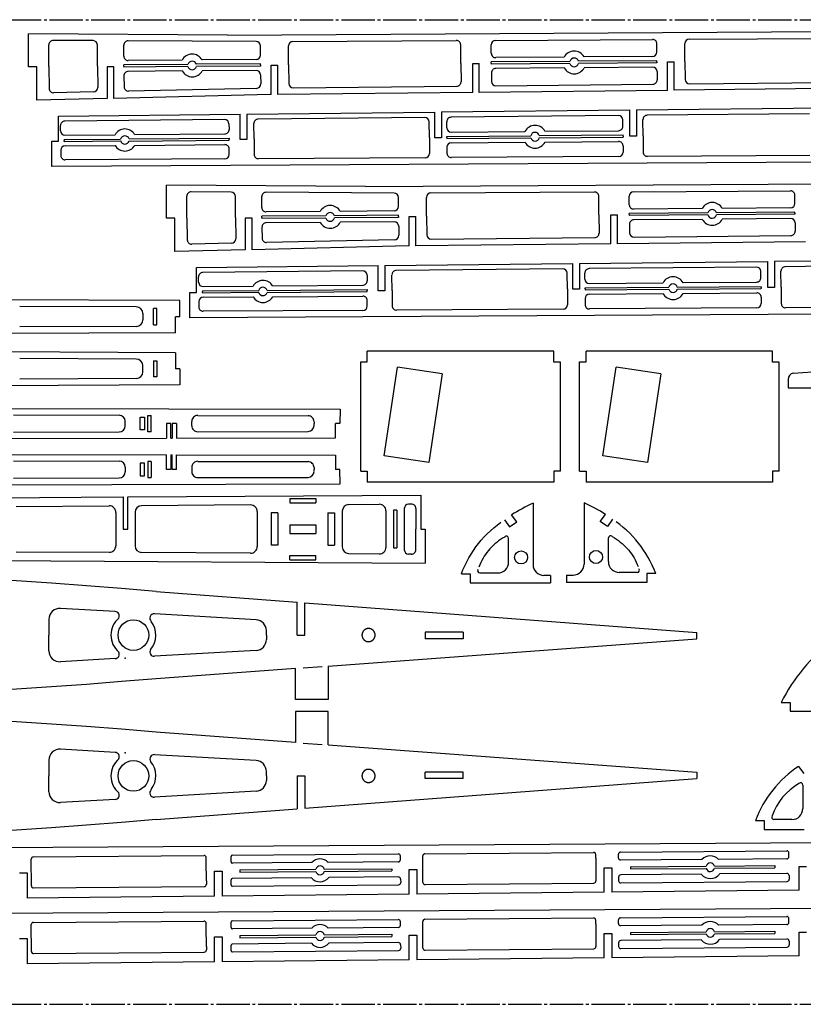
# Model space of a CAD drawing. Extents: x 4 to 1004, y 36 to 486.
# Tile 3 of 5: x 257 to 615, y 36 to 486. Entities that reach past the tile are written whole.
import ezdxf

# ---------------------------------------------------------------- set-up
doc = ezdxf.new("R2010")
doc.units = 0
doc.header["$PDSIZE"] = -1
doc.linetypes.add('SLD-ОСЕВАЯ', pattern=[19.05, 15.24, -1.27, 1.27, -1.27])
doc.linetypes.add('SLD-СПЛОШНАЯ', pattern=[0])
doc.layers.get('0').update_dxf_attribs({"linetype": 'CONTINUOUS'})

msp = doc.modelspace()

# ---------------------------------------------------------------- linework, layer by layer
at = {"color": 7, "linetype": 'SLD-ОСЕВАЯ'}
for p, q in [((4.38, 485.53), (1004.38, 485.53)), ((4.38, 35.53), (1004.38, 35.53))]:
    msp.add_line(p, q, dxfattribs=at)
at = {"color": 7, "linetype": 'SLD-СПЛОШНАЯ'}
for p, q in [((261.43, 464.02), (261.43, 479.12)), ((352.35, 478.48), (261.43, 479.12)), ((352.35, 478.48), (774.51, 480.96)), ((563.35, 476.63), (635.78, 477.06)), ((270.71, 464.08), (270.71, 474.06)), ((290.92, 475.95), (272.72, 476.06)), ((292.9, 464.26), (292.9, 473.95)), ((304.94, 468.85), (304.94, 473.86)), ((365.43, 475.52), (306.95, 475.86)), ((367.42, 469.31), (367.42, 473.52)), ((380.23, 464.95), (380.23, 473.54)), ((382.22, 475.54), (456.92, 475.99)), ((458.93, 465.58), (458.93, 473.99)), ((472.9, 470.18), (472.9, 474.09)), ((474.89, 476.09), (546.58, 476.53)), ((548.59, 470.75), (548.59, 474.53)), ((561.36, 466.39), (561.36, 474.63)), ((506.19, 468.43), (474.91, 468.18)), ((546.6, 468.75), (515.34, 468.5)), ((265.24, 464.03), (261.43, 464.02)), ((265.24, 448.74), (265.24, 464.03)), ((270.71, 464.08), (270.87, 454.11)), ((292.9, 464.26), (293.06, 454.56)), ((297.36, 464.01), (297.35, 449.51)), ((300.48, 464.01), (297.36, 464.01)), ((300.48, 449.59), (300.48, 464.01)), ((334.27, 465.1), (304.94, 464.87)), ((304.94, 464.35), (304.94, 464.87)), ((304.94, 464.35), (304.94, 463.83)), ((334.28, 464.07), (304.94, 463.83)), ((331.61, 467.04), (306.95, 466.85)), ((367.42, 465.37), (338.13, 465.13)), ((367.43, 464.33), (338.14, 464.1)), ((365.44, 467.31), (340.76, 467.11)), ((367.42, 464.85), (367.42, 465.37)), ((367.42, 464.85), (367.43, 464.33)), ((372.31, 451.33), (372.31, 464.73)), ((372.31, 464.73), (375.34, 464.73)), ((375.34, 451.37), (375.34, 464.73)), ((380.23, 464.95), (380.37, 456.37)), ((458.93, 465.58), (459.07, 457.17)), ((464.4, 465.49), (467.43, 465.51)), ((464.4, 452.31), (464.4, 465.49)), ((467.43, 452.33), (467.43, 465.51)), ((508.85, 466.48), (472.9, 466.2)), ((472.9, 465.69), (472.9, 466.2)), ((472.9, 465.69), (472.91, 465.18)), ((508.86, 465.46), (472.91, 465.18)), ((548.59, 466.8), (512.71, 466.52)), ((548.6, 465.78), (512.72, 465.49)), ((546.64, 463.8), (515.38, 463.55)), ((548.59, 466.29), (548.59, 466.8)), ((548.59, 466.29), (548.6, 465.78)), ((553.46, 453.24), (553.46, 466.23)), ((553.46, 466.23), (556.49, 466.23)), ((556.49, 453.27), (556.49, 466.23)), ((561.36, 466.39), (561.49, 458.16)), ((305.01, 459.86), (305.09, 454.85)), ((331.65, 462.09), (306.99, 461.89)), ((365.48, 462.36), (340.79, 462.16)), ((367.49, 460.39), (367.56, 456.18)), ((472.97, 461.2), (473.03, 457.28)), ((506.23, 463.48), (474.95, 463.23)), ((548.66, 461.83), (548.72, 458.05)), ((382.39, 454.4), (457.09, 455.14)), ((475.05, 455.31), (546.74, 456.02)), ((563.51, 456.19), (635.94, 456.9)), ((291.1, 452.53), (272.91, 452.14)), ((371.92, 451.33), (300.48, 449.59)), ((365.6, 454.15), (307.13, 452.88)), ((372.31, 451.33), (371.92, 451.33)), ((464.4, 452.31), (375.34, 451.37)), ((553.46, 453.24), (467.43, 452.33)), ((642.52, 454.19), (556.49, 453.27)), ((297.35, 449.51), (265.24, 448.74)), ((275.1, 441.49), (358.09, 442.37)), ((275.1, 430.08), (275.1, 441.49)), ((358.09, 430.8), (358.09, 442.37)), ((361.12, 442.41), (447.15, 443.32)), ((361.12, 442.41), (361.12, 430.8)), ((447.15, 431.57), (447.15, 443.32)), ((450.18, 443.35), (536.21, 444.27)), ((450.18, 443.35), (450.18, 431.57)), ((530.99, 441.7), (454.52, 440.94)), ((536.21, 432.28), (536.21, 444.27)), ((539.24, 444.3), (625.27, 445.21)), ((539.24, 444.3), (539.24, 432.28)), ((618.26, 442.56), (544.19, 441.83)), ((276.07, 434.7), (276.03, 437.17)), ((351.02, 439.92), (278.01, 439.2)), ((353.04, 437.95), (353.08, 435.41)), ((364.52, 431.01), (364.41, 438.04)), ((442.54, 440.82), (366.39, 440.07)), ((444.67, 431.65), (444.56, 438.86)), ((452.59, 436.17), (452.54, 438.91)), ((533.05, 436.84), (533, 439.73)), ((542.33, 432.42), (542.21, 439.8)), ((278.09, 432.73), (300.96, 432.91)), ((309.9, 433.05), (351.09, 433.38)), ((452.65, 432.19), (490.95, 432.5)), ((452.66, 431.71), (452.65, 432.19)), ((454.6, 434.2), (488.3, 434.47)), ((494.83, 432.53), (533.11, 432.84)), ((497.44, 434.54), (531.07, 434.81)), ((533.12, 432.35), (533.11, 432.84)), ((533.12, 432.35), (533.12, 431.86)), ((539.24, 432.28), (536.21, 432.28)), ((542.33, 432.42), (542.33, 425.05)), ((272.03, 418.41), (272.04, 430.08)), ((272.04, 430.08), (275.1, 430.08)), ((277.78, 430.8), (303.53, 430.92)), ((277.78, 430.8), (277.79, 430.32)), ((277.79, 429.84), (277.79, 430.32)), ((277.79, 429.84), (303.54, 430.12)), ((278.13, 427.91), (301, 428.09)), ((307.38, 431.03), (353.14, 431.4)), ((307.39, 430.08), (353.15, 430.44)), ((309.94, 428.1), (351.13, 428.43)), ((353.14, 431.4), (353.15, 430.92)), ((353.15, 430.44), (353.15, 430.92)), ((361.12, 430.8), (358.09, 430.8)), ((364.52, 431.01), (364.52, 423.98)), ((444.67, 431.65), (444.67, 424.44)), ((450.18, 431.57), (447.15, 431.57)), ((452.66, 431.71), (452.66, 431.23)), ((452.66, 431.23), (490.95, 431.53)), ((454.64, 429.25), (488.34, 429.52)), ((494.83, 431.56), (533.12, 431.86)), ((497.48, 429.59), (531.11, 429.86)), ((533.12, 427.86), (533.12, 424.97)), ((276.14, 425.91), (276.14, 423.44)), ((353.15, 423.88), (353.15, 426.43)), ((452.66, 427.25), (452.66, 424.51)), ((618.41, 423.49), (544.34, 423.05)), ((763.49, 421.3), (272.03, 418.41)), ((351.16, 421.88), (278.15, 421.44)), ((442.69, 422.44), (366.54, 421.98)), ((531.13, 422.97), (454.67, 422.51)), ((324.52, 394.83), (324.53, 409.93)), ((415.45, 409.28), (324.53, 409.93)), ((415.45, 409.28), (837.6, 411.77)), ((354.01, 406.75), (335.82, 406.86)), ((428.53, 406.32), (370.04, 406.66)), ((445.31, 406.34), (520.01, 406.79)), ((537.98, 406.9), (609.67, 407.33)), ((611.68, 401.56), (611.68, 405.33)), ((333.81, 394.88), (333.81, 404.86)), ((356, 395.06), (356, 404.75)), ((368.03, 399.65), (368.03, 404.66)), ((430.52, 400.12), (430.52, 404.32)), ((443.33, 395.76), (443.33, 404.34)), ((522.03, 396.38), (522.03, 404.79)), ((535.99, 400.99), (535.99, 404.9)), ((394.71, 397.85), (370.05, 397.65)), ((430.52, 396.17), (401.22, 395.94)), ((428.53, 398.12), (403.85, 397.92)), ((430.52, 395.65), (430.52, 396.17)), ((522.03, 396.38), (522.16, 387.97)), ((527.49, 396.29), (530.52, 396.31)), ((527.49, 383.12), (527.49, 396.29)), ((530.52, 383.13), (530.52, 396.31)), ((571.94, 397.29), (535.99, 397)), ((535.99, 396.49), (535.99, 397)), ((535.99, 396.49), (536, 395.98)), ((571.95, 396.27), (536, 395.98)), ((569.29, 399.23), (538.01, 398.99)), ((611.68, 397.6), (575.81, 397.32)), ((611.69, 396.59), (575.82, 396.3)), ((609.7, 399.56), (578.43, 399.31)), ((611.68, 397.09), (611.68, 397.6)), ((611.68, 397.09), (611.69, 396.59)), ((328.34, 394.83), (324.52, 394.83)), ((328.33, 379.54), (328.34, 394.83)), ((333.81, 394.88), (333.96, 384.91)), ((356, 395.06), (356.15, 385.37)), ((360.45, 394.82), (360.45, 380.32)), ((363.58, 394.82), (360.45, 394.82)), ((363.58, 380.39), (363.58, 394.82)), ((397.36, 395.91), (368.03, 395.68)), ((368.03, 395.16), (368.03, 395.68)), ((368.03, 395.16), (368.04, 394.64)), ((397.37, 394.87), (368.04, 394.64)), ((394.75, 392.89), (370.08, 392.7)), ((430.53, 395.14), (401.23, 394.9)), ((428.57, 393.16), (403.89, 392.96)), ((430.52, 395.65), (430.53, 395.14)), ((435.41, 382.14), (435.41, 395.54)), ((435.41, 395.54), (438.44, 395.54)), ((438.44, 382.17), (438.44, 395.54)), ((443.33, 395.76), (443.46, 387.17)), ((536.06, 392), (536.13, 388.09)), ((569.33, 394.28), (538.05, 394.03)), ((609.74, 394.6), (578.47, 394.35)), ((611.75, 392.63), (611.81, 388.86)), ((368.1, 390.66), (368.18, 385.65)), ((430.59, 391.19), (430.65, 386.99)), ((354.2, 383.34), (336.01, 382.94)), ((428.7, 384.96), (370.22, 383.69)), ((527.49, 383.12), (438.44, 382.17)), ((445.48, 385.2), (520.18, 385.94)), ((616.55, 384.05), (530.52, 383.13)), ((538.15, 386.12), (609.83, 386.83)), ((360.45, 380.32), (328.33, 379.54)), ((435.02, 382.13), (363.58, 380.39)), ((435.41, 382.14), (435.02, 382.13)), ((424.22, 373.21), (510.25, 374.12)), ((510.25, 362.38), (510.25, 374.12)), ((513.27, 374.16), (599.3, 375.07)), ((513.27, 374.16), (513.27, 362.38)), ((599.3, 363.08), (599.3, 375.07)), ((602.33, 375.1), (688.36, 376.02)), ((602.33, 375.1), (602.33, 363.08)), ((338.19, 372.3), (421.19, 373.18)), ((338.19, 360.89), (338.19, 372.3)), ((414.11, 370.72), (341.11, 370)), ((421.19, 361.61), (421.19, 373.18)), ((424.22, 373.21), (424.22, 361.61)), ((505.63, 371.63), (429.49, 370.88)), ((507.77, 362.45), (507.65, 369.66)), ((515.68, 366.98), (515.64, 369.72)), ((594.08, 372.5), (517.62, 371.75)), ((596.15, 367.65), (596.1, 370.53)), ((605.42, 363.23), (605.3, 370.6)), ((681.36, 373.36), (607.28, 372.63)), ((339.17, 365.5), (339.13, 367.97)), ((416.13, 368.76), (416.17, 366.22)), ((427.62, 361.81), (427.51, 368.84)), ((517.69, 365.01), (551.39, 365.28)), ((560.54, 365.35), (594.16, 365.62)), ((335.12, 349.21), (335.13, 360.89)), ((335.13, 360.89), (338.19, 360.89)), ((340.87, 361.6), (366.63, 361.73)), ((340.87, 361.6), (340.88, 361.12)), ((340.88, 360.65), (340.88, 361.12)), ((340.88, 360.65), (366.63, 360.93)), ((341.18, 363.54), (364.06, 363.72)), ((370.48, 361.84), (416.23, 362.2)), ((370.48, 360.88), (416.24, 361.24)), ((373, 363.86), (414.19, 364.18)), ((416.23, 362.2), (416.24, 361.72)), ((416.24, 361.24), (416.24, 361.72)), ((424.22, 361.61), (421.19, 361.61)), ((427.62, 361.81), (427.62, 354.78)), ((507.77, 362.45), (507.77, 355.24)), ((513.27, 362.38), (510.25, 362.38)), ((515.74, 363), (554.04, 363.3)), ((515.75, 362.51), (515.74, 363)), ((515.75, 362.51), (515.75, 362.03)), ((515.75, 362.03), (554.05, 362.33)), ((517.73, 360.05), (551.43, 360.32)), ((557.92, 363.34), (596.21, 363.64)), ((557.93, 362.36), (596.22, 362.67)), ((560.57, 360.39), (594.2, 360.66)), ((596.22, 363.15), (596.21, 363.64)), ((596.22, 363.15), (596.22, 362.67)), ((602.33, 363.08), (599.3, 363.08)), ((605.42, 363.23), (605.42, 355.85)), ((330.59, 357.15), (7.18, 358.65)), ((330.59, 349.8), (330.59, 357.15)), ((339.24, 356.72), (339.24, 354.25)), ((341.22, 358.72), (364.09, 358.9)), ((373.04, 358.9), (414.23, 359.23)), ((416.24, 354.69), (416.24, 357.23)), ((515.75, 358.05), (515.75, 355.31)), ((596.22, 358.66), (596.22, 355.77)), ((310.69, 354.24), (257.39, 354.49)), ((313.68, 351.24), (313.68, 348.37)), ((318.57, 346.11), (318.57, 353.5)), ((320.07, 353.5), (318.57, 353.5)), ((320.07, 346.11), (320.07, 353.5)), ((826.58, 352.11), (335.12, 349.21)), ((414.25, 352.69), (341.25, 352.25)), ((505.78, 353.24), (429.63, 352.78)), ((594.23, 353.77), (517.76, 353.31)), ((681.51, 354.3), (607.43, 353.85)), ((328.59, 342.45), (328.59, 349.8)), ((330.59, 349.8), (328.59, 349.8)), ((328.59, 342.45), (249.33, 342.09)), ((310.69, 345.37), (257.39, 345.12)), ((318.57, 346.11), (320.07, 346.11)), ((328.59, 333.34), (249.33, 333.7)), ((328.59, 333.34), (328.59, 325.98)), ((501.49, 334.06), (416.24, 334.06)), ((416.24, 329.12), (416.24, 334.06)), ((501.49, 329.06), (501.49, 334.06)), ((601.49, 334.06), (516.24, 334.06)), ((516.24, 329.12), (516.24, 334.06)), ((601.49, 329.06), (601.49, 334.06)), ((310.69, 330.42), (257.39, 330.67)), ((318.57, 329.68), (320.07, 329.68)), ((318.57, 329.68), (318.57, 322.29)), ((320.07, 329.68), (320.07, 322.29)), ((413.24, 329.12), (416.24, 329.12)), ((413.25, 279.13), (413.24, 329.12)), ((504.49, 329.06), (501.49, 329.06)), ((504.49, 279.16), (504.49, 329.06)), ((513.24, 329.12), (516.24, 329.12)), ((513.25, 279.13), (513.24, 329.12)), ((604.49, 329.06), (601.49, 329.06)), ((604.49, 279.16), (604.49, 329.06)), ((313.68, 324.55), (313.68, 327.42)), ((330.59, 325.98), (328.59, 325.98)), ((330.59, 325.98), (330.59, 318.64)), ((423.89, 286.19), (429.98, 326.74)), ((450.45, 323.66), (429.98, 326.74)), ((523.89, 286.19), (529.98, 326.74)), ((550.45, 323.66), (529.98, 326.74)), ((310.69, 321.55), (257.39, 321.3)), ((320.07, 322.29), (318.57, 322.29)), ((450.45, 323.66), (444.36, 283.12)), ((550.45, 323.66), (544.36, 283.12)), ((608.57, 321.07), (608.57, 317.35)), ((330.59, 318.64), (7.18, 317.14)), ((608.57, 317.35), (634.03, 317.35)), ((7.18, 308.51), (403.79, 307.48)), ((403.79, 307.48), (403.77, 300.93)), ((254.62, 304.87), (302.9, 304.74)), ((305.62, 299.85), (305.62, 302.01)), ((312.52, 298.03), (312.52, 303.83)), ((312.52, 303.83), (314.5, 303.83)), ((314.5, 303.83), (314.5, 298.03)), ((316, 304.62), (317.5, 304.62)), ((316, 297.24), (316, 304.62)), ((317.5, 297.24), (317.5, 304.62)), ((336.01, 299.95), (336.01, 301.91)), ((338.76, 304.65), (389.18, 304.52)), ((391.91, 301.78), (391.91, 300.93)), ((254.62, 296.99), (302.9, 297.12)), ((314.5, 298.03), (312.52, 298.03)), ((317.5, 297.24), (316, 297.24)), ((324.53, 300.93), (324.53, 294.26)), ((326.53, 300.93), (324.53, 300.93)), ((326.53, 294.26), (326.53, 300.93)), ((327.12, 300.93), (327.12, 294.26)), ((329.12, 300.93), (327.12, 300.93)), ((329.12, 300.93), (329.12, 294.27)), ((338.76, 297.21), (389.18, 297.34)), ((391.91, 300.08), (391.91, 300.93)), ((401.79, 294.43), (401.79, 300.93)), ((403.77, 300.93), (401.79, 300.93)), ((245.26, 294.07), (324.53, 294.26)), ((326.53, 294.26), (327.12, 294.26)), ((329.12, 294.27), (401.79, 294.43)), ((245.26, 286.82), (324.53, 286.64)), ((254.62, 283.9), (302.9, 283.78)), ((316, 283.65), (316, 276.27)), ((317.5, 283.65), (316, 283.65)), ((317.5, 283.65), (317.5, 276.27)), ((324.53, 279.96), (324.53, 286.64)), ((326.53, 286.63), (326.53, 279.96)), ((326.53, 286.63), (327.12, 286.63)), ((327.12, 279.96), (327.12, 286.63)), ((329.12, 279.96), (329.12, 286.63)), ((329.12, 286.63), (401.79, 286.46)), ((338.76, 283.68), (389.18, 283.55)), ((401.79, 286.46), (401.79, 279.96)), ((444.36, 283.12), (423.89, 286.19)), ((544.36, 283.12), (523.89, 286.19)), ((305.62, 281.04), (305.62, 278.88)), ((312.52, 282.86), (312.52, 277.06)), ((314.5, 282.86), (312.52, 282.86)), ((314.5, 277.06), (314.5, 282.86)), ((326.53, 279.96), (324.53, 279.96)), ((329.12, 279.96), (327.12, 279.96)), ((336.01, 280.95), (336.01, 278.98)), ((391.91, 280.81), (391.91, 279.96)), ((391.91, 279.12), (391.91, 279.96)), ((403.77, 279.96), (401.79, 279.96)), ((403.79, 273.41), (403.77, 279.96)), ((413.25, 279.13), (416.24, 279.13)), ((416.24, 279.13), (416.24, 274.16)), ((504.49, 279.16), (501.49, 279.16)), ((501.49, 279.16), (501.49, 274.16)), ((513.25, 279.13), (516.24, 279.13)), ((516.24, 279.13), (516.24, 274.16)), ((604.49, 279.16), (601.49, 279.16)), ((601.49, 279.16), (601.49, 274.16)), ((254.62, 276.02), (302.9, 276.15)), ((312.52, 277.06), (314.5, 277.06)), ((316, 276.27), (317.5, 276.27)), ((338.76, 276.24), (389.18, 276.37)), ((7.18, 272.38), (403.79, 273.41)), ((501.49, 274.16), (416.24, 274.16)), ((601.49, 274.16), (516.24, 274.16)), ((184.23, 266.65), (304.69, 267.39)), ((304.69, 267.39), (304.69, 252.73)), ((306.75, 267.4), (440.75, 268.22)), ((306.75, 252.73), (306.75, 267.4)), ((380.91, 266.73), (380.91, 264.73)), ((380.91, 266.73), (392.67, 266.73)), ((392.67, 266.73), (392.67, 264.73)), ((440.75, 268.22), (440.75, 252.73)), ((255.77, 263.09), (298.31, 263.35)), ((362.91, 263.74), (313.08, 263.39)), ((380.91, 264.73), (392.67, 264.73)), ((407.72, 263.89), (421.69, 264.08)), ((424.73, 261.08), (424.73, 244.37)), ((428.2, 261.31), (428.2, 244.14)), ((429.7, 261.31), (428.2, 261.31)), ((429.7, 261.31), (429.7, 244.14)), ((433.17, 262.15), (433.17, 243.3)), ((436.37, 264.17), (435.14, 264.15)), ((438.4, 262.18), (438.46, 252.73)), ((491.98, 264.52), (491.98, 236.53)), ((515.29, 264.7), (515.29, 236.71)), ((301.33, 260.35), (301.33, 245.1)), ((310.1, 260.39), (310.1, 245.06)), ((365.93, 260.74), (365.93, 244.71)), ((375.3, 260.14), (372.3, 260.14)), ((372.3, 260.14), (372.3, 245.32)), ((375.3, 260.14), (375.3, 245.32)), ((398.28, 260.14), (398.28, 245.32)), ((398.28, 260.14), (401.28, 260.14)), ((401.28, 260.14), (401.28, 245.32)), ((404.76, 260.89), (404.76, 244.56)), ((478.92, 257), (481.3, 253.73)), ((484.53, 256.08), (482.13, 259.21)), ((522.73, 256.26), (525.14, 259.39)), ((528.34, 257.18), (525.97, 253.91)), ((304.69, 252.73), (306.75, 252.73)), ((380.91, 254.73), (380.91, 250.72)), ((380.91, 254.73), (392.67, 254.73)), ((392.67, 254.73), (392.67, 250.72)), ((438.4, 243.27), (438.46, 252.73)), ((440.75, 252.73), (442.76, 252.73)), ((442.76, 252.73), (442.76, 237.22)), ((481.3, 253.73), (484.53, 256.08)), ((525.97, 253.91), (522.73, 256.26)), ((380.91, 250.72), (392.67, 250.72)), ((480.84, 237.69), (480.84, 248.47)), ((526.42, 237.87), (526.42, 248.65)), ((375.3, 245.32), (372.3, 245.32)), ((398.28, 245.32), (401.28, 245.32)), ((428.2, 244.14), (429.7, 244.14)), ((5.17, 239.89), (442.76, 237.22)), ((255.77, 242.36), (298.31, 242.1)), ((362.91, 241.71), (313.08, 242.06)), ((380.91, 240.72), (392.67, 240.72)), ((380.91, 238.72), (380.91, 240.72)), ((380.91, 238.72), (392.67, 238.72)), ((392.67, 238.72), (392.67, 240.72)), ((407.72, 241.56), (421.69, 241.37)), ((436.37, 241.28), (435.14, 241.3)), ((459.22, 232.2), (463.22, 232.2)), ((463.22, 232.2), (463.22, 228.19)), ((467.64, 232.69), (475.84, 232.69)), ((499.94, 231.53), (496.98, 231.53)), ((499.94, 231.53), (499.94, 228.19)), ((507.32, 231.71), (507.32, 228.37)), ((507.32, 231.71), (510.29, 231.71)), ((539.63, 232.87), (531.42, 232.87)), ((548.05, 232.38), (544.04, 232.38)), ((544.04, 232.38), (544.04, 228.37)), ((463.22, 228.19), (499.94, 228.19)), ((544.04, 228.37), (507.32, 228.37)), ((319.81, 224.26), (384.19, 219.36)), ((301.03, 215.03), (276.01, 216.48)), ((384.19, 204.28), (384.19, 219.36)), ((387.77, 219.09), (566.83, 205.48)), ((387.77, 204.28), (387.77, 219.09)), ((365.4, 211.31), (319.01, 213.99)), ((270.72, 211.49), (270.72, 204.28)), ((270.72, 197.08), (270.72, 204.28)), ((370.11, 204.28), (370.11, 206.32)), ((370.11, 204.28), (370.11, 202.25)), ((384.19, 204.28), (387.77, 204.28)), ((398.39, 190.11), (566.83, 202.53)), ((460.07, 205.54), (442.7, 205.54)), ((442.7, 205.54), (442.7, 202.53)), ((460.07, 202.53), (442.7, 202.53)), ((460.07, 205.54), (460.07, 202.53)), ((566.83, 202.53), (566.83, 205.48)), ((301.03, 193.54), (276.01, 192.09)), ((365.4, 197.26), (319.01, 194.58)), ((383.39, 189), (319.81, 184.31)), ((383.39, 174.82), (383.39, 189)), ((386.98, 189.27), (395.61, 189.9)), ((398.39, 190.11), (398.39, 174.82)), ((398.39, 174.82), (383.39, 174.82)), ((605.45, 173.54), (609.5, 173.54)), ((609.5, 173.54), (609.5, 169.53)), ((383.39, 169.38), (383.39, 155.2)), ((398.39, 169.38), (383.39, 169.38)), ((398.39, 154.09), (398.39, 169.38)), ((609.5, 169.53), (645.96, 169.53)), ((383.39, 155.2), (319.81, 159.89)), ((386.98, 154.93), (395.61, 154.3)), ((398.39, 154.09), (566.83, 141.67)), ((301.03, 150.66), (276.01, 152.11)), ((365.4, 146.94), (319.01, 149.62)), ((270.72, 147.12), (270.72, 139.92)), ((613.37, 144.27), (615.71, 141.04)), ((270.72, 132.71), (270.72, 139.92)), ((370.11, 139.92), (370.11, 141.95)), ((370.11, 139.92), (370.11, 137.88)), ((384.19, 139.92), (387.77, 139.92)), ((384.19, 139.92), (384.19, 124.84)), ((387.77, 139.92), (387.77, 125.11)), ((442.7, 138.66), (442.7, 141.67)), ((460.07, 141.67), (442.7, 141.67)), ((460.07, 138.66), (460.07, 141.67)), ((566.83, 141.67), (566.83, 138.72)), ((387.77, 125.11), (566.83, 138.72)), ((460.07, 138.66), (442.7, 138.66)), ((615.28, 135.74), (615.28, 124.97)), ((365.4, 132.89), (319.01, 130.21)), ((301.03, 129.17), (276.01, 127.72)), ((319.81, 119.94), (384.19, 124.84)), ((593.66, 119.47), (597.66, 119.47)), ((597.66, 119.47), (597.66, 115.46)), ((610.28, 119.97), (602.08, 119.97)), ((597.66, 115.46), (615.88, 115.46)), ((11, 105.8), (970.25, 111.44)), ((263.65, 102.93), (341.62, 103.55)), ((354.56, 103.66), (430.41, 104.27)), ((442.56, 104.37), (519.63, 104.98)), ((520.64, 102.33), (520.64, 103.98)), ((531, 102.42), (531, 104.08)), ((532, 105.08), (607.94, 105.69)), ((608.94, 103), (608.94, 104.69)), ((262.76, 89.67), (262.65, 101.93)), ((342.63, 100.96), (342.63, 102.56)), ((342.71, 91.98), (342.63, 100.96)), ((353.98, 100.64), (353.98, 103.07)), ((390.88, 100.33), (354.57, 100.05)), ((430.42, 100.64), (398.39, 100.39)), ((431.41, 101.64), (431.41, 103.27)), ((441.67, 91.22), (441.57, 103.37)), ((520.64, 102.33), (520.72, 93.59)), ((569.2, 101.71), (532.01, 101.42)), ((607.95, 102), (576.79, 101.76)), ((257.35, 95.64), (260.79, 95.64)), ((260.79, 95.64), (260.79, 84.07)), ((346.39, 84.96), (346.39, 96.35)), ((346.39, 96.35), (349.85, 96.35)), ((349.85, 96.35), (349.85, 84.99)), ((357.99, 96.97), (392.71, 97.25)), ((357.99, 96.97), (357.99, 95.97)), ((357.99, 95.97), (392.72, 96.25)), ((396.61, 97.28), (427.51, 97.52)), ((396.62, 96.28), (427.51, 96.52)), ((427.51, 97.52), (427.51, 96.52)), ((435.42, 85.88), (435.42, 97.1)), ((435.42, 97.1), (438.91, 97.1)), ((438.91, 97.1), (438.91, 85.92)), ((524.52, 86.8), (524.52, 97.88)), ((524.52, 97.88), (527.97, 97.88)), ((527.97, 97.88), (527.97, 86.84)), ((568.9, 95.01), (532.07, 94.68)), ((536.47, 98.39), (571.1, 98.67)), ((536.47, 98.39), (536.47, 97.39)), ((536.47, 97.39), (571.11, 97.67)), ((574.94, 98.7), (602.53, 98.92)), ((574.94, 97.7), (602.53, 97.92)), ((608.01, 95.37), (577.2, 95.09)), ((602.53, 98.92), (602.53, 97.92)), ((613.61, 87.72), (613.58, 98.57)), ((613.58, 98.57), (617, 98.57)), ((342.71, 91.98), (342.73, 90.38)), ((353.98, 90.06), (353.98, 92.49)), ((390.69, 93.41), (354.56, 93.08)), ((354.57, 89.48), (430.52, 90.14)), ((430.48, 93.76), (398.69, 93.48)), ((431.49, 92.78), (431.52, 91.15)), ((442.68, 90.24), (519.75, 90.91)), ((520.72, 93.59), (520.74, 91.93)), ((531.08, 93.66), (531.1, 92)), ((532.11, 91.02), (608.05, 91.68)), ((609.02, 94.38), (609.04, 92.69)), ((263.76, 88.69), (341.74, 89.36)), ((435.42, 85.88), (349.85, 84.99)), ((524.52, 86.8), (438.91, 85.92)), ((613.61, 87.72), (527.97, 86.84)), ((11, 75.8), (970.25, 81.44)), ((346.39, 84.96), (260.79, 84.07)), ((263.65, 72.93), (341.62, 73.55)), ((342.63, 70.96), (342.63, 72.56)), ((353.98, 70.64), (353.98, 73.07)), ((354.56, 73.66), (430.41, 74.27)), ((431.41, 71.64), (431.41, 73.27)), ((441.67, 61.22), (441.57, 73.37)), ((442.56, 74.37), (519.63, 74.98)), ((520.64, 72.33), (520.64, 73.98)), ((520.64, 72.33), (520.72, 63.59)), ((531, 72.42), (531, 74.08)), ((532, 75.08), (607.94, 75.69)), ((607.95, 72), (576.79, 71.76)), ((608.94, 73), (608.94, 74.69)), ((262.76, 59.67), (262.65, 71.93)), ((342.71, 61.98), (342.63, 70.96)), ((390.88, 70.33), (354.57, 70.05)), ((396.61, 67.28), (427.51, 67.52)), ((430.42, 70.64), (398.39, 70.39)), ((427.51, 67.52), (427.51, 66.52)), ((524.52, 56.8), (524.52, 67.88)), ((524.52, 67.88), (527.97, 67.88)), ((527.97, 67.88), (527.97, 56.84)), ((569.2, 71.71), (532.01, 71.42)), ((536.47, 68.39), (571.1, 68.67)), ((536.47, 68.39), (536.47, 67.39)), ((536.47, 67.39), (571.11, 67.67)), ((574.94, 68.7), (602.53, 68.92)), ((574.94, 67.7), (602.53, 67.92)), ((602.53, 68.92), (602.53, 67.92)), ((613.61, 57.72), (613.58, 68.57)), ((613.58, 68.57), (617, 68.57)), ((257.35, 65.64), (260.79, 65.64)), ((260.79, 65.64), (260.79, 54.07)), ((346.39, 54.96), (346.39, 66.35)), ((346.39, 66.35), (349.85, 66.35)), ((349.85, 66.35), (349.85, 54.99)), ((390.69, 63.41), (354.56, 63.08)), ((357.99, 66.97), (392.71, 67.25)), ((357.99, 66.97), (357.99, 65.97)), ((357.99, 65.97), (392.72, 66.25)), ((396.62, 66.28), (427.51, 66.52)), ((430.48, 63.76), (398.69, 63.48)), ((435.42, 55.88), (435.42, 67.1)), ((435.42, 67.1), (438.91, 67.1)), ((438.91, 67.1), (438.91, 55.92)), ((520.72, 63.59), (520.74, 61.93)), ((531.08, 63.66), (531.1, 62)), ((568.9, 65.01), (532.07, 64.68)), ((608.01, 65.37), (577.2, 65.09)), ((609.02, 64.38), (609.04, 62.69)), ((263.76, 58.69), (341.74, 59.36)), ((342.71, 61.98), (342.73, 60.38)), ((353.98, 60.06), (353.98, 62.49)), ((354.57, 59.48), (430.52, 60.14)), ((431.49, 62.78), (431.52, 61.15)), ((442.68, 60.24), (519.75, 60.91)), ((532.11, 61.02), (608.05, 61.68)), ((346.39, 54.96), (260.79, 54.07)), ((435.42, 55.88), (349.85, 54.99)), ((524.52, 56.8), (438.91, 55.92)), ((613.61, 57.72), (527.97, 56.84))]:
    msp.add_line(p, q, dxfattribs=at)
for points in [[(459.22, 232.2), (459.98, 234.12), (460.81, 235.99), (461.7, 237.81), (462.65, 239.58), (463.67, 241.3), (464.75, 242.98), (465.88, 244.6), (467.08, 246.18), (468.35, 247.7), (469.67, 249.18), (471.06, 250.6), (472.51, 251.98), (474.02, 253.31), (475.59, 254.59), (477.23, 255.82)], [(548.05, 232.38), (547.28, 234.3), (546.45, 236.17), (545.56, 237.99), (544.61, 239.76), (543.6, 241.49), (542.52, 243.16), (541.38, 244.78), (540.18, 246.36), (538.92, 247.88), (537.59, 249.36), (536.21, 250.79), (534.76, 252.16), (533.25, 253.49), (531.67, 254.77), (530.04, 256)], [(479.07, 249.1), (478.1, 248.53), (477.16, 247.92), (476.26, 247.29), (475.39, 246.63), (474.56, 245.93), (473.76, 245.21), (473, 244.46), (472.27, 243.69), (471.57, 242.88), (470.91, 242.05), (470.29, 241.18), (469.69, 240.29), (469.14, 239.37), (468.61, 238.42), (468.12, 237.44), (467.67, 236.43), (467.25, 235.39)], [(528.2, 249.28), (529.17, 248.71), (530.1, 248.1), (531, 247.47), (531.87, 246.81), (532.71, 246.11), (533.5, 245.39), (534.27, 244.65), (535, 243.87), (535.69, 243.06), (536.35, 242.23), (536.98, 241.36), (537.57, 240.47), (538.13, 239.55), (538.65, 238.6), (539.14, 237.62), (539.6, 236.61), (540.02, 235.57)], [(319.81, 224.26), (303.85, 225.58), (287.88, 226.82), (271.91, 227.97), (255.93, 229.01), (239.94, 229.94), (227.38, 230.58), (214.81, 231.14), (202.24, 231.61), (189.66, 231.97), (177.08, 232.22)], [(319.81, 184.31), (303.85, 182.99), (287.88, 181.75), (271.91, 180.6), (255.93, 179.56), (239.94, 178.63), (227.38, 177.99), (214.81, 177.43), (202.24, 176.96), (189.66, 176.6), (177.08, 176.35)], [(319.81, 159.89), (303.85, 161.21), (287.88, 162.45), (271.91, 163.6), (255.93, 164.64), (239.94, 165.57), (227.38, 166.21), (214.81, 166.77), (202.24, 167.24), (189.66, 167.6), (177.08, 167.85)], [(319.81, 119.94), (303.85, 118.62), (287.88, 117.38), (271.91, 116.23), (255.93, 115.19), (239.94, 114.26), (227.38, 113.62), (214.81, 113.06), (202.24, 112.59), (189.66, 112.23), (177.08, 111.98)]]:
    msp.add_lwpolyline(points, dxfattribs=at)
for points in [[(419.69, 205.16), (419.67, 205.24), (419.64, 205.31), (419.61, 205.38), (419.58, 205.46), (419.55, 205.53), (419.52, 205.6), (419.48, 205.67), (419.45, 205.74), (419.41, 205.81), (419.37, 205.87), (419.32, 205.94), (419.28, 206), (419.23, 206.07), (419.19, 206.13), (419.14, 206.19), (419.09, 206.25), (419.03, 206.31), (418.98, 206.37), (418.92, 206.42), (418.87, 206.48), (418.81, 206.53), (418.75, 206.58), (418.69, 206.63), (418.63, 206.68), (418.56, 206.73), (418.5, 206.77), (418.43, 206.81), (418.37, 206.86), (418.3, 206.89), (418.23, 206.93), (418.16, 206.97), (418.09, 207), (418.02, 207.03), (417.94, 207.07), (417.87, 207.09), (417.8, 207.12), (417.72, 207.14), (417.65, 207.17), (417.57, 207.19), (417.49, 207.21), (417.42, 207.22), (417.34, 207.24), (417.26, 207.25), (417.18, 207.26), (417.11, 207.27), (417.03, 207.28), (416.95, 207.28), (416.87, 207.28), (416.79, 207.28), (416.71, 207.28), (416.63, 207.28), (416.56, 207.27), (416.48, 207.26), (416.4, 207.25), (416.32, 207.24), (416.24, 207.23), (416.17, 207.21), (416.09, 207.19), (416.01, 207.17), (415.94, 207.15), (415.86, 207.13), (415.79, 207.1), (415.72, 207.07), (415.64, 207.05), (415.57, 207.01), (415.5, 206.98), (415.43, 206.94), (415.36, 206.91), (415.29, 206.87), (415.22, 206.83), (415.16, 206.79), (415.09, 206.74), (415.03, 206.7), (414.97, 206.65), (414.91, 206.6), (414.85, 206.55), (414.79, 206.5), (414.73, 206.44), (414.67, 206.39), (414.62, 206.33), (414.57, 206.27), (414.51, 206.21), (414.46, 206.15), (414.42, 206.09), (414.37, 206.03), (414.33, 205.96), (414.28, 205.9), (414.24, 205.83), (414.2, 205.76), (414.16, 205.69), (414.13, 205.62), (414.09, 205.55), (414.06, 205.48), (414.03, 205.41), (414, 205.33), (413.98, 205.26), (413.95, 205.19), (413.93, 205.11), (413.91, 205.03), (413.89, 204.96), (413.87, 204.88), (413.86, 204.8), (413.84, 204.73), (413.83, 204.65), (413.83, 204.57), (413.82, 204.49), (413.81, 204.41), (413.81, 204.34), (413.81, 204.26), (413.81, 204.18), (413.82, 204.1), (413.82, 204.02), (413.83, 203.94), (413.84, 203.87), (413.85, 203.79), (413.87, 203.71), (413.88, 203.63), (413.9, 203.56), (413.92, 203.48), (413.94, 203.41), (413.97, 203.33), (413.99, 203.26), (414.02, 203.18), (414.05, 203.11), (414.08, 203.04), (414.12, 202.97), (414.15, 202.9), (414.19, 202.83), (414.23, 202.76), (414.27, 202.69), (414.31, 202.63), (414.36, 202.56), (414.4, 202.5), (414.45, 202.44), (414.5, 202.38), (414.55, 202.32), (414.6, 202.26), (414.66, 202.2), (414.71, 202.14), (414.77, 202.09), (414.83, 202.04), (414.89, 201.99), (414.95, 201.94), (415.01, 201.89), (415.07, 201.84), (415.14, 201.8), (415.2, 201.75), (415.27, 201.71), (415.34, 201.67), (415.41, 201.63), (415.48, 201.6), (415.55, 201.56), (415.62, 201.53), (415.69, 201.5), (415.76, 201.47), (415.84, 201.45), (415.91, 201.42), (415.99, 201.4), (416.06, 201.38), (416.14, 201.36), (416.22, 201.34), (416.3, 201.33), (416.37, 201.32), (416.45, 201.31), (416.53, 201.3), (416.61, 201.29), (416.69, 201.29), (416.77, 201.28), (416.84, 201.28), (416.92, 201.29), (417, 201.29), (417.08, 201.3), (417.16, 201.3), (417.24, 201.31), (417.31, 201.32), (417.39, 201.34), (417.47, 201.35), (417.54, 201.37), (417.62, 201.39), (417.7, 201.41), (417.77, 201.44), (417.85, 201.46), (417.92, 201.49), (417.99, 201.52), (418.06, 201.55), (418.14, 201.59), (418.21, 201.62), (418.27, 201.66), (418.34, 201.7), (418.41, 201.74), (418.48, 201.78), (418.54, 201.83), (418.61, 201.87), (418.67, 201.92), (418.73, 201.97), (418.79, 202.02), (418.85, 202.07), (418.91, 202.13), (418.96, 202.18), (419.02, 202.24), (419.07, 202.3), (419.12, 202.36), (419.17, 202.42), (419.22, 202.48), (419.26, 202.54), (419.31, 202.61), (419.35, 202.67), (419.39, 202.74), (419.43, 202.81), (419.47, 202.88), (419.51, 202.95), (419.54, 203.02), (419.57, 203.09), (419.6, 203.16), (419.63, 203.23), (419.66, 203.31), (419.68, 203.38), (419.71, 203.46), (419.73, 203.53), (419.75, 203.61), (419.76, 203.69), (419.78, 203.76), (419.79, 203.84), (419.8, 203.92), (419.81, 204), (419.82, 204.07), (419.82, 204.15), (419.82, 204.23), (419.82, 204.31), (419.82, 204.39), (419.82, 204.47), (419.81, 204.55), (419.8, 204.62), (419.79, 204.7), (419.78, 204.78), (419.77, 204.86), (419.75, 204.93), (419.73, 205.01), (419.71, 205.09)], [(419.69, 140.79), (419.67, 140.87), (419.64, 140.94), (419.61, 141.02), (419.58, 141.09), (419.55, 141.16), (419.52, 141.23), (419.48, 141.3), (419.45, 141.37), (419.41, 141.44), (419.37, 141.51), (419.32, 141.57), (419.28, 141.64), (419.23, 141.7), (419.19, 141.76), (419.14, 141.82), (419.09, 141.88), (419.03, 141.94), (418.98, 142), (418.92, 142.06), (418.87, 142.11), (418.81, 142.16), (418.75, 142.21), (418.69, 142.26), (418.63, 142.31), (418.56, 142.36), (418.5, 142.4), (418.43, 142.45), (418.37, 142.49), (418.3, 142.53), (418.23, 142.56), (418.16, 142.6), (418.09, 142.63), (418.02, 142.67), (417.94, 142.7), (417.87, 142.73), (417.8, 142.75), (417.72, 142.78), (417.65, 142.8), (417.57, 142.82), (417.49, 142.84), (417.42, 142.86), (417.34, 142.87), (417.26, 142.88), (417.18, 142.89), (417.11, 142.9), (417.03, 142.91), (416.95, 142.91), (416.87, 142.92), (416.79, 142.92), (416.71, 142.91), (416.63, 142.91), (416.56, 142.9), (416.48, 142.9), (416.4, 142.89), (416.32, 142.87), (416.24, 142.86), (416.17, 142.84), (416.09, 142.83), (416.01, 142.81), (415.94, 142.78), (415.86, 142.76), (415.79, 142.73), (415.72, 142.71), (415.64, 142.68), (415.57, 142.65), (415.5, 142.61), (415.43, 142.58), (415.36, 142.54), (415.29, 142.5), (415.22, 142.46), (415.16, 142.42), (415.09, 142.37), (415.03, 142.33), (414.97, 142.28), (414.91, 142.23), (414.85, 142.18), (414.79, 142.13), (414.73, 142.07), (414.67, 142.02), (414.62, 141.96), (414.57, 141.9), (414.51, 141.84), (414.46, 141.78), (414.42, 141.72), (414.37, 141.66), (414.33, 141.59), (414.28, 141.53), (414.24, 141.46), (414.2, 141.39), (414.16, 141.32), (414.13, 141.25), (414.09, 141.18), (414.06, 141.11), (414.03, 141.04), (414, 140.97), (413.98, 140.89), (413.95, 140.82), (413.93, 140.74), (413.91, 140.67), (413.89, 140.59), (413.87, 140.51), (413.86, 140.44), (413.84, 140.36), (413.83, 140.28), (413.83, 140.2), (413.82, 140.12), (413.81, 140.05), (413.81, 139.97), (413.81, 139.89), (413.81, 139.81), (413.82, 139.73), (413.82, 139.65), (413.83, 139.58), (413.84, 139.5), (413.85, 139.42), (413.87, 139.34), (413.88, 139.27), (413.9, 139.19), (413.92, 139.11), (413.94, 139.04), (413.97, 138.96), (413.99, 138.89), (414.02, 138.82), (414.05, 138.74), (414.08, 138.67), (414.12, 138.6), (414.15, 138.53), (414.19, 138.46), (414.23, 138.39), (414.27, 138.33), (414.31, 138.26), (414.36, 138.19), (414.4, 138.13), (414.45, 138.07), (414.5, 138.01), (414.55, 137.95), (414.6, 137.89), (414.66, 137.83), (414.71, 137.78), (414.77, 137.72), (414.83, 137.67), (414.89, 137.62), (414.95, 137.57), (415.01, 137.52), (415.07, 137.47), (415.14, 137.43), (415.2, 137.39), (415.27, 137.34), (415.34, 137.3), (415.41, 137.27), (415.48, 137.23), (415.55, 137.2), (415.62, 137.16), (415.69, 137.13), (415.76, 137.11), (415.84, 137.08), (415.91, 137.05), (415.99, 137.03), (416.06, 137.01), (416.14, 136.99), (416.22, 136.98), (416.3, 136.96), (416.37, 136.95), (416.45, 136.94), (416.53, 136.93), (416.61, 136.92), (416.69, 136.92), (416.77, 136.92), (416.84, 136.92), (416.92, 136.92), (417, 136.92), (417.08, 136.93), (417.16, 136.93), (417.24, 136.94), (417.31, 136.96), (417.39, 136.97), (417.47, 136.99), (417.54, 137), (417.62, 137.02), (417.7, 137.05), (417.77, 137.07), (417.85, 137.1), (417.92, 137.12), (417.99, 137.15), (418.06, 137.19), (418.14, 137.22), (418.21, 137.25), (418.27, 137.29), (418.34, 137.33), (418.41, 137.37), (418.48, 137.41), (418.54, 137.46), (418.61, 137.5), (418.67, 137.55), (418.73, 137.6), (418.79, 137.65), (418.85, 137.7), (418.91, 137.76), (418.96, 137.81), (419.02, 137.87), (419.07, 137.93), (419.12, 137.99), (419.17, 138.05), (419.22, 138.11), (419.26, 138.17), (419.31, 138.24), (419.35, 138.3), (419.39, 138.37), (419.43, 138.44), (419.47, 138.51), (419.51, 138.58), (419.54, 138.65), (419.57, 138.72), (419.6, 138.79), (419.63, 138.87), (419.66, 138.94), (419.68, 139.01), (419.71, 139.09), (419.73, 139.16), (419.75, 139.24), (419.76, 139.32), (419.78, 139.39), (419.79, 139.47), (419.8, 139.55), (419.81, 139.63), (419.82, 139.71), (419.82, 139.78), (419.82, 139.86), (419.82, 139.94), (419.82, 140.02), (419.82, 140.1), (419.81, 140.18), (419.8, 140.26), (419.79, 140.33), (419.78, 140.41), (419.77, 140.49), (419.75, 140.56), (419.73, 140.64), (419.71, 140.72)]]:
    msp.add_lwpolyline(points, close=True, dxfattribs=at)
for centre, radius in [((486.51, 239.78), 3), ((520.76, 239.96), 3), ((309.36, 204.28), 7), ((309.36, 139.92), 7)]:
    msp.add_circle(centre, radius, dxfattribs=at)
for centre, radius, start, end in [((272.71, 474.06), 2, 89.667, 180), ((290.9, 473.95), 2, 359.9878, 89.667), ((306.94, 473.86), 2, 89.667, 180), ((365.42, 473.52), 2, 0, 89.667), ((382.23, 473.54), 2, 90.3452, 180), ((456.93, 473.99), 2, 0, 90.3452), ((474.9, 474.09), 2, 90.3452, 180), ((546.59, 474.53), 2, 0, 90.3452), ((563.36, 474.63), 2, 90.3452, 180), ((306.94, 468.85), 2, 180, 270.4557), ((336.2, 464.6), 5.2, 28.9066, 152.0047), ((365.42, 469.31), 2, 270.4557, 360), ((474.9, 470.18), 2, 180, 270.4557), ((510.79, 465.99), 5.2, 28.9066, 152.0047), ((546.59, 470.75), 2, 270.4557, 360), ((336.2, 464.6), 2, 15.4811, 165.425), ((336.2, 464.6), 2, 195.4864, 345.4303), ((510.79, 465.99), 5.2, 208.9066, 332.0047), ((510.79, 465.99), 2, 15.2428, 165.6633), ((510.79, 465.99), 2, 195.2481, 345.6686), ((546.66, 461.8), 2, 0.9114, 90.4557), ((307.01, 459.89), 2, 90.4557, 180.9114), ((336.2, 464.6), 5.2, 208.9066, 332.0047), ((365.49, 460.36), 2, 0.9114, 90.4557), ((474.97, 461.23), 2, 90.4557, 180.9114), ((291.06, 454.53), 2, 271.2444, 0.9235), ((307.09, 454.88), 2, 180.9114, 271.2444), ((365.56, 456.15), 2, 271.2444, 0.9114), ((382.37, 456.4), 2, 180.9114, 270.5662), ((457.07, 457.14), 2, 270.5662, 0.9114), ((475.03, 457.31), 2, 180.9114, 270.5662), ((546.72, 458.02), 2, 270.5662, 0.9114), ((563.49, 458.19), 2, 180.9114, 270.5662), ((272.87, 454.14), 2, 180.9114, 271.2444), ((531.01, 439.7), 2, 0.9114, 90.5662), ((544.21, 439.83), 2, 90.5662, 180.9114), ((278.03, 437.2), 2, 90.5662, 180.9114), ((351.04, 437.92), 2, 0.9114, 90.5662), ((366.41, 438.07), 2, 90.5662, 180.9114), ((442.56, 438.82), 2, 0.9114, 90.5662), ((454.54, 438.94), 2, 90.5662, 180.9114), ((492.89, 432.03), 5.2, 28.9066, 152.0047), ((531.05, 436.81), 2, 270.4557, 0.9114), ((278.07, 434.73), 2, 180.9114, 270.4557), ((305.47, 430.44), 5.14, 30.5263, 151.2581), ((305.47, 430.44), 2, 17.2459, 165.9808), ((351.08, 435.38), 2, 270.4557, 0.9114), ((454.58, 436.2), 2, 180.9114, 270.4557), ((492.89, 432.03), 2, 14.5203, 166.3963), ((278.14, 425.91), 2, 90.4557, 180), ((305.47, 430.64), 5.14, 209.6533, 330.3851), ((305.47, 430.64), 2, 194.9306, 343.6655), ((351.15, 426.43), 2, 0, 90.4557), ((454.66, 427.25), 2, 90.4557, 180), ((492.89, 432.03), 5.2, 208.9066, 332.0047), ((492.89, 432.03), 2, 194.515, 346.391), ((531.12, 427.86), 2, 360, 90.4557), ((278.14, 423.44), 2, 180, 270.3452), ((351.15, 423.88), 2, 270.3452, 0), ((366.52, 423.98), 2, 180, 270.3452), ((442.67, 424.44), 2, 270.3452, 0), ((454.66, 424.51), 2, 180, 270.3452), ((531.12, 424.97), 2, 270.3452, 0), ((544.33, 425.05), 2, 180, 270.3452), ((335.81, 404.86), 2, 89.667, 180), ((354, 404.75), 2, 359.9878, 89.667), ((370.03, 404.66), 2, 89.667, 180), ((428.52, 404.32), 2, 0, 89.667), ((445.33, 404.34), 2, 90.3452, 180), ((520.03, 404.79), 2, 0, 90.3452), ((537.99, 404.9), 2, 90.3452, 180), ((609.68, 405.33), 2, 0, 90.3452), ((399.3, 395.41), 5.2, 28.9066, 152.0047), ((537.99, 400.99), 2, 180, 270.4557), ((573.88, 396.79), 5.2, 28.9066, 152.0047), ((609.68, 401.56), 2, 270.4557, 360), ((370.03, 399.65), 2, 180, 270.4557), ((399.3, 395.41), 2, 15.4811, 165.425), ((428.52, 400.12), 2, 270.4557, 360), ((573.88, 396.79), 2, 15.2428, 165.6633), ((573.88, 396.79), 2, 195.2481, 345.6686), ((370.1, 390.7), 2, 90.4557, 180.9114), ((399.3, 395.41), 5.2, 208.9066, 332.0047), ((399.3, 395.41), 2, 195.4864, 345.4303), ((428.59, 391.16), 2, 0.9114, 90.4557), ((538.06, 392.03), 2, 90.4557, 180.9114), ((573.88, 396.79), 5.2, 208.9066, 332.0047), ((609.75, 392.6), 2, 0.9114, 90.4557), ((445.46, 387.2), 2, 180.9114, 270.5662), ((520.16, 387.94), 2, 270.5662, 0.9114), ((538.13, 388.12), 2, 180.9114, 270.5662), ((609.81, 388.83), 2, 270.5662, 0.9114), ((335.96, 384.94), 2, 180.9114, 271.2444), ((354.15, 385.34), 2, 271.2444, 0.9235), ((370.18, 385.68), 2, 180.9114, 271.2444), ((428.66, 386.95), 2, 271.2444, 0.9114), ((341.13, 368), 2, 90.5662, 180.9114), ((414.13, 368.72), 2, 0.9114, 90.5662), ((429.51, 368.88), 2, 90.5662, 180.9114), ((505.65, 369.63), 2, 0.9114, 90.5662), ((517.64, 369.75), 2, 90.5662, 180.9114), ((594.1, 370.5), 2, 0.9114, 90.5662), ((607.3, 370.63), 2, 90.5662, 180.9114), ((341.17, 365.54), 2, 180.9114, 270.4557), ((368.57, 361.24), 5.14, 30.5263, 151.2581), ((414.17, 366.18), 2, 270.4557, 0.9114), ((517.68, 367.01), 2, 180.9114, 270.4557), ((555.98, 362.83), 5.2, 28.9066, 152.0047), ((555.98, 362.83), 2, 14.5203, 166.3963), ((594.15, 367.62), 2, 270.4557, 0.9114), ((368.57, 361.24), 2, 17.2459, 165.9808), ((368.56, 361.44), 2, 194.9306, 343.6655), ((517.75, 358.05), 2, 90.4557, 180), ((555.98, 362.83), 5.2, 208.9066, 332.0047), ((555.98, 362.83), 2, 194.515, 346.391), ((594.22, 358.66), 2, 0, 90.4557), ((341.24, 356.72), 2, 90.4557, 180), ((368.56, 361.44), 5.14, 209.6533, 330.3851), ((414.24, 357.23), 2, 0, 90.4557), ((594.22, 355.77), 2, 270.3452, 0), ((607.42, 355.85), 2, 180, 270.3452), ((310.68, 351.24), 3, 360, 89.7332), ((341.24, 354.25), 2, 180, 270.3452), ((414.24, 354.69), 2, 270.3452, 0), ((429.62, 354.78), 2, 180, 270.3452), ((505.77, 355.24), 2, 270.3452, 0), ((517.75, 355.31), 2, 180, 270.3452), ((310.68, 348.37), 3, 270.2668, 360), ((605.8, 453.88), 129.98, 272.2587, 303.1742), ((310.68, 327.42), 3, 0, 89.7332), ((310.68, 324.55), 3, 270.2668, 360), ((611.57, 321.07), 3, 102.4782, 180), ((302.89, 302.01), 2.74, 0, 89.8511), ((338.75, 301.91), 2.74, 89.8511, 180), ((389.17, 301.78), 2.74, 359.8511, 89.8511), ((302.89, 299.85), 2.74, 270.1489, 360), ((338.75, 299.95), 2.74, 180, 270.1489), ((389.17, 300.08), 2.74, 270.1489, 0.1489), ((302.89, 281.04), 2.74, 0, 89.8511), ((338.75, 280.95), 2.74, 89.8511, 180), ((389.17, 280.81), 2.74, 359.8511, 89.8511), ((389.17, 279.11), 2.74, 270.1489, 0.1489), ((302.89, 278.88), 2.74, 270.1489, 360), ((338.75, 278.98), 2.74, 180, 270.1489), ((298.33, 260.35), 3, 360, 90.349), ((313.1, 260.39), 3, 90.4039, 180), ((362.93, 260.74), 3, 360, 90.4039), ((407.76, 260.89), 3, 90.7703, 180), ((421.73, 261.08), 3, 0, 90.7703), ((435.17, 262.15), 2, 90.9135, 180), ((436.4, 262.17), 2, 0.349, 90.9135), ((525.02, 191.42), 80.22, 114.3259, 122.3231), ((482.24, 191.6), 80.22, 57.6769, 65.6741), ((479.84, 248.47), 1, 360, 140.4415), ((527.42, 248.65), 1, 39.5585, 180), ((298.33, 245.1), 3, 269.651, 360), ((313.1, 245.06), 3, 180, 269.5961), ((362.93, 244.71), 3, 269.5961, 360), ((407.76, 244.56), 3, 180, 269.2297), ((421.73, 244.37), 3, 269.2297, 0), ((435.17, 243.3), 2, 180, 269.0865), ((436.4, 243.28), 2, 269.0865, 359.651), ((467.64, 233.69), 1, 140.4415, 270), ((475.84, 237.69), 5, 270, 0), ((496.98, 236.53), 5, 180, 270), ((510.29, 236.71), 5, 270, 0), ((531.42, 237.87), 5, 180, 270), ((539.63, 233.87), 1, 270, 39.5585), ((275.72, 211.49), 5, 86.6908, 180), ((309.36, 204.28), 10.27, 130.6332, 229.3672), ((300.92, 213.03), 2, 331.5138, 86.6908), ((318.89, 212), 2, 86.6908, 226.0327), ((309.36, 204.28), 10.27, 319.6405, 37.624), ((365.11, 206.32), 5, 0, 86.6908), ((365.11, 202.25), 5, 273.3092, 0), ((676.73, 138.06), 79.62, 127.1557, 153.5379), ((275.72, 197.08), 5, 180, 273.3092), ((300.92, 195.53), 2, 273.3092, 28.4851), ((318.89, 196.57), 2, 148.0535, 273.3092), ((275.72, 147.12), 5, 86.6908, 180), ((300.92, 148.67), 2, 331.5149, 86.6908), ((318.89, 147.63), 2, 86.6908, 211.9465), ((309.36, 139.92), 10.27, 130.6328, 229.3668), ((309.36, 139.92), 10.27, 322.376, 40.3595), ((365.11, 141.95), 5, 360, 86.6908), ((641.39, 101.77), 50.91, 123.4024, 159.6567), ((365.11, 137.88), 5, 273.3092, 360), ((626.33, 113.36), 26.35, 119.1139, 161.7691), ((614.28, 135.74), 1, 360, 140.4415), ((275.72, 132.71), 5, 180, 273.3092), ((300.92, 131.16), 2, 273.3092, 28.4862), ((318.89, 132.2), 2, 133.9673, 273.3092), ((602.08, 120.97), 1, 140.4415, 270), ((610.28, 124.97), 5, 270, 0), ((341.63, 102.56), 1, 0, 90.4601), ((354.57, 103.07), 0.589, 90.4601, 180), ((430.41, 103.27), 1, 0, 90.4601), ((442.57, 103.37), 1, 90.4601, 180), ((519.64, 103.98), 1, 0, 90.4601), ((532, 104.08), 1, 90.4601, 180), ((607.94, 104.69), 1, 0, 90.4601), ((263.65, 101.93), 1, 90.4601, 180), ((354.57, 100.64), 0.589, 180, 270.4409), ((394.66, 96.76), 5.2, 44.2563, 136.6256), ((430.41, 101.64), 1, 270.4409, 360), ((532, 102.42), 1, 180, 270.4409), ((573.02, 98.18), 5.2, 43.5589, 137.3229), ((573.02, 98.18), 1.98, 15.0699, 165.8415), ((607.94, 103), 1, 270.4409, 360), ((394.66, 96.76), 2.01, 14.8477, 166.0637), ((394.66, 96.76), 2.01, 194.8477, 346.0637), ((532.08, 93.68), 1, 90.5166, 180.9575), ((573.02, 98.18), 5.2, 217.5445, 323.4886), ((573.02, 98.18), 1.98, 195.0699, 345.8415), ((608.02, 94.37), 1, 0.9575, 90.5166), ((341.73, 90.36), 1, 270.4974, 0.9575), ((354.57, 92.49), 0.589, 90.5166, 180), ((354.57, 90.06), 0.589, 180, 270.4974), ((394.66, 96.76), 5.2, 220.2083, 320.8248), ((430.49, 92.76), 1, 0.9575, 90.5166), ((430.52, 91.14), 1, 270.4974, 0.9575), ((442.67, 91.24), 1, 180.9575, 270.4974), ((519.74, 91.91), 1, 270.4974, 0.9575), ((532.1, 92.02), 1, 180.9575, 270.4974), ((608.04, 92.68), 1, 270.4974, 0.9575), ((263.76, 89.69), 1, 180.9575, 270.4974), ((263.65, 71.93), 1, 90.4601, 180), ((341.63, 72.56), 1, 0, 90.4601), ((354.57, 73.07), 0.589, 90.4601, 180), ((430.41, 73.27), 1, 0, 90.4601), ((442.57, 73.37), 1, 90.4601, 180), ((519.64, 73.98), 1, 0, 90.4601), ((532, 74.08), 1, 90.4601, 180), ((532, 72.42), 1, 180, 270.4409), ((573.02, 68.18), 5.2, 43.5589, 137.3229), ((607.94, 74.69), 1, 0, 90.4601), ((607.94, 73), 1, 270.4409, 360), ((354.57, 70.64), 0.589, 180, 270.4409), ((394.66, 66.76), 5.2, 44.2563, 136.6256), ((394.66, 66.76), 2.01, 14.8477, 166.0637), ((430.41, 71.64), 1, 270.4409, 360), ((573.02, 68.18), 1.98, 15.0699, 165.8415), ((573.02, 68.18), 1.98, 195.0699, 345.8415), ((354.57, 62.49), 0.589, 90.5166, 180), ((394.66, 66.76), 5.2, 220.2083, 320.8248), ((394.66, 66.76), 2.01, 194.8477, 346.0637), ((430.49, 62.76), 1, 0.9575, 90.5166), ((532.08, 63.68), 1, 90.5166, 180.9575), ((573.02, 68.18), 5.2, 217.5445, 323.4886), ((608.02, 64.37), 1, 0.9575, 90.5166), ((263.76, 59.69), 1, 180.9575, 270.4974), ((341.73, 60.36), 1, 270.4974, 0.9575), ((354.57, 60.06), 0.589, 180, 270.4974), ((430.52, 61.14), 1, 270.4974, 0.9575), ((442.67, 61.24), 1, 180.9575, 270.4974), ((519.74, 61.91), 1, 270.4974, 0.9575), ((532.1, 62.02), 1, 180.9575, 270.4974), ((608.04, 62.68), 1, 270.4974, 0.9575)]:
    msp.add_arc(centre, radius, start, end, dxfattribs=at)
for p in [(305.59, 193.8), (305.59, 150.4)]:
    msp.add_point(p, dxfattribs=at)

doc.saveas('drawing.dxf')
